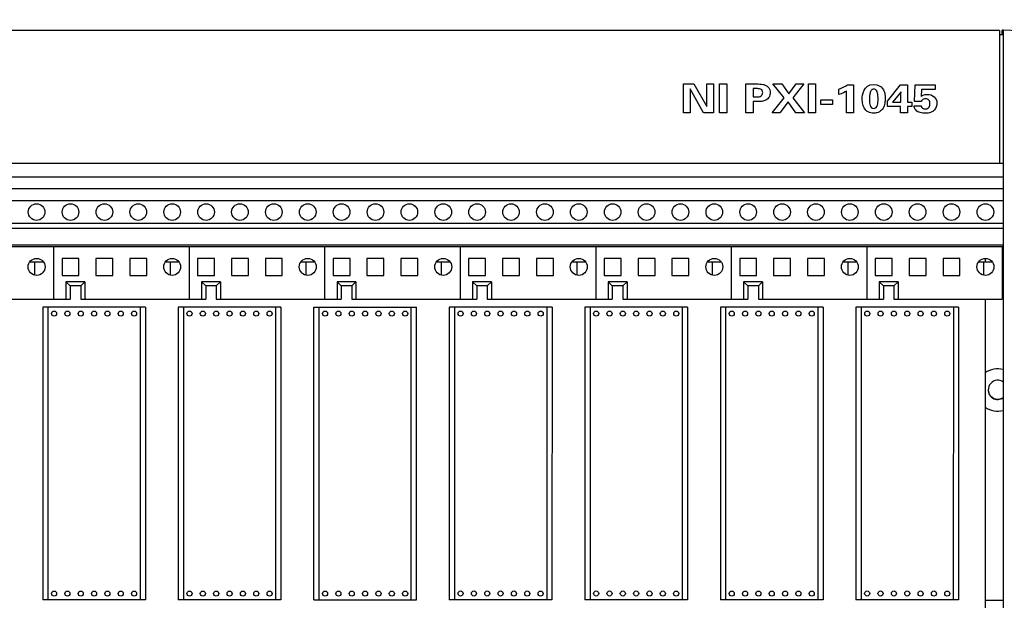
# Model space of a CAD drawing. Header units: inches. Extents: x 0 to 34, y 0 to 22.
# Tile 15 of 72: x 8 to 9.9, y 15.6 to 16.8. Entities that reach past the tile are written whole.
import ezdxf

# ---------------------------------------------------------------- set-up
doc = ezdxf.new("R2010")
doc.units = ezdxf.units.IN
doc.header["$LTSCALE"] = 1.87
doc.header["$MEASUREMENT"] = 0
doc.layers.get('0').update_dxf_attribs({"linetype": 'CONTINUOUS'})
doc.layers.add('DATUMCURVES', color=7, linetype='CONTINUOUS')
doc.layers.add('DIMENSIONS', color=7, linetype='CONTINUOUS')
doc.styles.get("Standard").update_dxf_attribs({"font": 'txt', "width": 0.8})
doc.dimstyles.new('DIMSTYLE_1', dxfattribs={"dimtxt": 0.125, "dimasz": 0.18, "dimexe": 0.18, "dimexo": 0.0625, "dimgap": 0.09, "dimtad": 0, "dimtih": 1, "dimtoh": 1, "dimlfac": 3, "dimzin": 4, "dimdsep": 46, "dimtxsty": 'STANDARD', "dimblk": '_FILLED', "dimblk1": '_FILLED', "dimblk2": '_FILLED', "dimcen": 0.09, "dimadec": 0, "dimazin": 0, "dimtp": 0.01, "dimtm": 0.01, "dimtfac": 1, "dimtofl": 0, "dimtmove": 0, "dimatfit": 3, "dimldrblk": '_FILLED', "dimfxl": 1, "dimtolj": 1, "dimtzin": 4, "dimarcsym": 0})

# ---------------------------------------------------------------- blocks, each defined once
blk = doc.blocks.new('_FILLED')
at = {"color": 0, "linetype": 'BYBLOCK'}
blk.add_solid([(0, 0), (-1, 0.174), (-1, -0.174)], dxfattribs=at)
blk = doc.blocks.new('*D3')
at = {"layer": 'DIMENSIONS', "color": 2, "linetype": 'CONTINUOUS'}
for p, q in [((4.055, 15.8135), (4.055, 19.1299)), ((10.161, 17.6299), (10.161, 19.1299)), ((4.055, 19.0049), (5.5938, 19.0049)), ((10.161, 19.0049), (7.0438, 19.0049)), ((10.161, 16.3313), (10.161, 17.3799))]:
    blk.add_line(p, q, dxfattribs=at)
at = {"layer": 'DIMENSIONS', "color": 2, "linetype": 'CONTINUOUS', "xscale": 0.18, "yscale": 0.18, "zscale": 0.18, "rotation": 180}
blk.add_blockref('_FILLED', (4.055, 19.0049), dxfattribs=at)
at = {"layer": 'DIMENSIONS', "color": 2, "linetype": 'CONTINUOUS', "xscale": 0.18, "yscale": 0.18, "zscale": 0.18}
blk.add_blockref('_FILLED', (10.161, 19.0049), dxfattribs=at)
at = {"layer": 'DIMENSIONS', "color": 2, "linetype": 'CONTINUOUS', "width": 0.8}
for s, p in [('18.32', (5.6563, 18.9424)), ('[', (6.2813, 18.9424)), ('465.3', (6.3813, 18.9424)), (']', (6.8813, 18.9424))]:
    blk.add_text(s, height=0.125, dxfattribs=at).set_placement(p)

msp = doc.modelspace()

# ---------------------------------------------------------------- linework, layer by layer
at = {"color": 7, "linetype": 'CONTINUOUS'}
for p, q in [((9.90233, 16.75485), (4.31367, 16.75485)), ((9.90233, 16.75485), (9.90233, 16.49285)), ((9.90235, 16.74702), (9.91001, 16.74702)), ((9.91001, 16.75519), (9.9077, 16.75519)), ((9.9077, 16.74702), (9.9077, 16.75519)), ((10.01573, 16.75074), (9.91001, 16.75535)), ((9.91001, 14.43202), (9.91001, 16.75535)), ((9.91001, 16.49285), (4.30601, 16.49285)), ((9.91001, 16.46619), (4.30601, 16.46619)), ((9.91001, 16.44285), (4.30601, 16.44285)), ((9.91001, 16.41935), (4.31601, 16.41935)), ((9.91001, 16.37435), (4.31601, 16.37435)), ((9.91001, 16.36452), (4.31601, 16.36452)), ((4.31601, 16.33252), (9.91001, 16.33252)), ((9.91001, 16.32852), (4.31601, 16.32852)), ((8.04135, 16.32852), (8.04135, 16.2255)), ((8.30801, 16.32852), (8.30801, 16.2255)), ((8.57468, 16.32852), (8.57468, 16.2255)), ((8.84135, 16.32852), (8.84135, 16.2255)), ((9.10801, 16.32852), (9.10801, 16.2255)), ((9.37468, 16.32852), (9.37468, 16.2255)), ((9.64135, 16.32852), (9.64135, 16.2255)), ((9.90801, 16.32852), (9.90801, 16.2255)), ((8.02158, 16.29852), (7.99445, 16.29852)), ((8.00401, 16.29852), (8.00401, 16.27318)), ((8.09135, 16.30585), (8.05801, 16.30585)), ((8.05801, 16.30585), (8.05801, 16.27252)), ((8.09135, 16.27252), (8.09135, 16.30585)), ((8.15801, 16.30585), (8.12468, 16.30585)), ((8.12468, 16.30585), (8.12468, 16.27252)), ((8.15801, 16.27252), (8.15801, 16.30585)), ((8.22468, 16.30585), (8.19135, 16.30585)), ((8.19135, 16.30585), (8.19135, 16.27252)), ((8.22468, 16.27252), (8.22468, 16.30585)), ((8.28824, 16.29852), (8.26112, 16.29852)), ((8.27068, 16.29852), (8.27068, 16.27318)), ((8.35801, 16.30585), (8.32468, 16.30585)), ((8.32468, 16.30585), (8.32468, 16.27252)), ((8.35801, 16.27252), (8.35801, 16.30585)), ((8.42468, 16.30585), (8.39135, 16.30585)), ((8.39135, 16.30585), (8.39135, 16.27252)), ((8.42468, 16.27252), (8.42468, 16.30585)), ((8.49135, 16.30585), (8.45801, 16.30585)), ((8.45801, 16.30585), (8.45801, 16.27252)), ((8.49135, 16.27252), (8.49135, 16.30585)), ((8.55491, 16.29852), (8.52778, 16.29852)), ((8.53735, 16.29852), (8.53735, 16.27318)), ((8.62468, 16.30585), (8.59135, 16.30585)), ((8.59135, 16.30585), (8.59135, 16.27252)), ((8.62468, 16.27252), (8.62468, 16.30585)), ((8.69135, 16.30585), (8.65801, 16.30585)), ((8.65801, 16.30585), (8.65801, 16.27252)), ((8.69135, 16.27252), (8.69135, 16.30585)), ((8.75801, 16.30585), (8.72468, 16.30585)), ((8.72468, 16.30585), (8.72468, 16.27252)), ((8.75801, 16.27252), (8.75801, 16.30585)), ((8.82158, 16.29852), (8.79445, 16.29852)), ((8.80401, 16.29852), (8.80401, 16.27318)), ((8.89135, 16.30585), (8.85801, 16.30585)), ((8.85801, 16.30585), (8.85801, 16.27252)), ((8.89135, 16.27252), (8.89135, 16.30585)), ((8.95801, 16.30585), (8.92468, 16.30585)), ((8.92468, 16.30585), (8.92468, 16.27252)), ((8.95801, 16.27252), (8.95801, 16.30585)), ((9.02468, 16.30585), (8.99135, 16.30585)), ((8.99135, 16.30585), (8.99135, 16.27252)), ((9.02468, 16.27252), (9.02468, 16.30585)), ((9.08824, 16.29852), (9.06112, 16.29852)), ((9.07068, 16.29852), (9.07068, 16.27318)), ((9.15801, 16.30585), (9.12468, 16.30585)), ((9.12468, 16.30585), (9.12468, 16.27252)), ((9.15801, 16.27252), (9.15801, 16.30585)), ((9.22468, 16.30585), (9.19135, 16.30585)), ((9.19135, 16.30585), (9.19135, 16.27252)), ((9.22468, 16.27252), (9.22468, 16.30585)), ((9.29135, 16.30585), (9.25801, 16.30585)), ((9.25801, 16.30585), (9.25801, 16.27252)), ((9.29135, 16.27252), (9.29135, 16.30585)), ((9.35491, 16.29852), (9.32778, 16.29852)), ((9.33735, 16.29852), (9.33735, 16.27318)), ((9.42468, 16.30585), (9.39135, 16.30585)), ((9.39135, 16.30585), (9.39135, 16.27252)), ((9.42468, 16.27252), (9.42468, 16.30585)), ((9.49135, 16.30585), (9.45801, 16.30585)), ((9.45801, 16.30585), (9.45801, 16.27252)), ((9.49135, 16.27252), (9.49135, 16.30585)), ((9.55801, 16.30585), (9.52468, 16.30585)), ((9.52468, 16.30585), (9.52468, 16.27252)), ((9.55801, 16.27252), (9.55801, 16.30585)), ((9.62158, 16.29852), (9.59445, 16.29852)), ((9.60401, 16.29852), (9.60401, 16.27318)), ((9.69135, 16.30585), (9.65801, 16.30585)), ((9.65801, 16.30585), (9.65801, 16.27252)), ((9.69135, 16.27252), (9.69135, 16.30585)), ((9.75801, 16.30585), (9.72468, 16.30585)), ((9.72468, 16.30585), (9.72468, 16.27252)), ((9.75801, 16.27252), (9.75801, 16.30585)), ((9.82468, 16.30585), (9.79135, 16.30585)), ((9.79135, 16.30585), (9.79135, 16.27252)), ((9.82468, 16.27252), (9.82468, 16.30585)), ((9.88824, 16.29852), (9.86112, 16.29852)), ((9.87068, 16.29852), (9.87068, 16.27318)), ((9.87442, 16.3056), (9.87442, 16.29852)), ((8.05801, 16.27252), (8.09135, 16.27252)), ((8.10301, 16.26008), (8.06568, 16.26008)), ((8.06568, 16.26008), (8.06568, 16.2255)), ((8.06568, 16.26008), (8.07401, 16.25175)), ((8.09468, 16.25175), (8.10301, 16.26008)), ((8.10301, 16.26008), (8.10301, 16.2255)), ((8.12468, 16.27252), (8.15801, 16.27252)), ((8.19135, 16.27252), (8.22468, 16.27252)), ((8.32468, 16.27252), (8.35801, 16.27252)), ((8.36968, 16.26008), (8.33235, 16.26008)), ((8.33235, 16.26008), (8.33235, 16.2255)), ((8.33235, 16.26008), (8.34068, 16.25175)), ((8.36135, 16.25175), (8.36968, 16.26008)), ((8.36968, 16.26008), (8.36968, 16.2255)), ((8.39135, 16.27252), (8.42468, 16.27252)), ((8.45801, 16.27252), (8.49135, 16.27252)), ((8.59135, 16.27252), (8.62468, 16.27252)), ((8.63635, 16.26008), (8.59901, 16.26008)), ((8.59901, 16.26008), (8.59901, 16.2255)), ((8.59901, 16.26008), (8.60735, 16.25175)), ((8.62801, 16.25175), (8.63635, 16.26008)), ((8.63635, 16.26008), (8.63635, 16.2255)), ((8.65801, 16.27252), (8.69135, 16.27252)), ((8.72468, 16.27252), (8.75801, 16.27252)), ((8.85801, 16.27252), (8.89135, 16.27252)), ((8.90301, 16.26008), (8.86568, 16.26008)), ((8.86568, 16.26008), (8.86568, 16.2255)), ((8.86568, 16.26008), (8.87401, 16.25175)), ((8.89468, 16.25175), (8.90301, 16.26008)), ((8.90301, 16.26008), (8.90301, 16.2255)), ((8.92468, 16.27252), (8.95801, 16.27252)), ((8.99135, 16.27252), (9.02468, 16.27252)), ((9.12468, 16.27252), (9.15801, 16.27252)), ((9.16968, 16.26008), (9.13235, 16.26008)), ((9.13235, 16.26008), (9.14068, 16.25175)), ((9.13235, 16.26008), (9.13235, 16.2255)), ((9.16135, 16.25175), (9.16968, 16.26008)), ((9.16968, 16.26008), (9.16968, 16.2255)), ((9.19135, 16.27252), (9.22468, 16.27252)), ((9.25801, 16.27252), (9.29135, 16.27252)), ((9.39135, 16.27252), (9.42468, 16.27252)), ((9.43635, 16.26008), (9.39901, 16.26008)), ((9.39901, 16.26008), (9.40735, 16.25175)), ((9.39901, 16.26008), (9.39901, 16.2255)), ((9.42801, 16.25175), (9.43635, 16.26008)), ((9.43635, 16.26008), (9.43635, 16.2255)), ((9.45801, 16.27252), (9.49135, 16.27252)), ((9.52468, 16.27252), (9.55801, 16.27252)), ((9.65801, 16.27252), (9.69135, 16.27252)), ((9.70301, 16.26008), (9.66568, 16.26008)), ((9.66568, 16.26008), (9.67401, 16.25175)), ((9.66568, 16.26008), (9.66568, 16.2255)), ((9.69468, 16.25175), (9.70301, 16.26008)), ((9.70301, 16.26008), (9.70301, 16.2255)), ((9.72468, 16.27252), (9.75801, 16.27252)), ((9.79135, 16.27252), (9.82468, 16.27252)), ((8.09468, 16.25175), (8.07401, 16.25175)), ((8.07401, 16.25175), (8.07401, 16.2255)), ((8.09468, 16.25175), (8.09468, 16.2255)), ((8.36135, 16.25175), (8.34068, 16.25175)), ((8.34068, 16.25175), (8.34068, 16.2255)), ((8.36135, 16.25175), (8.36135, 16.2255)), ((8.62801, 16.25175), (8.60735, 16.25175)), ((8.60735, 16.25175), (8.60735, 16.2255)), ((8.62801, 16.25175), (8.62801, 16.2255)), ((8.89468, 16.25175), (8.87401, 16.25175)), ((8.87401, 16.25175), (8.87401, 16.2255)), ((8.89468, 16.25175), (8.89468, 16.2255)), ((9.16135, 16.25175), (9.14068, 16.25175)), ((9.14068, 16.25175), (9.14068, 16.2255)), ((9.16135, 16.25175), (9.16135, 16.2255)), ((9.42801, 16.25175), (9.40735, 16.25175)), ((9.40735, 16.25175), (9.40735, 16.2255)), ((9.42801, 16.25175), (9.42801, 16.2255)), ((9.69468, 16.25175), (9.67401, 16.25175)), ((9.67401, 16.25175), (9.67401, 16.2255)), ((9.69468, 16.25175), (9.69468, 16.2255)), ((7.82801, 16.2255), (8.07401, 16.2255)), ((8.09468, 16.2255), (8.34068, 16.2255)), ((8.36135, 16.2255), (8.60735, 16.2255)), ((8.62801, 16.2255), (8.87401, 16.2255)), ((8.89468, 16.2255), (9.14068, 16.2255)), ((9.16135, 16.2255), (9.40735, 16.2255)), ((9.42801, 16.2255), (9.67401, 16.2255)), ((9.69468, 16.2255), (9.90801, 16.2255)), ((9.87442, 16.2255), (9.87442, 14.96154)), ((8.22203, 16.20967), (8.01993, 16.20967)), ((8.01993, 16.20967), (8.01993, 15.63356)), ((8.03026, 16.20967), (8.03026, 15.63356)), ((8.2117, 16.20967), (8.2117, 15.63356)), ((8.22203, 16.20967), (8.22203, 15.63356)), ((8.48862, 16.20967), (8.28652, 16.20967)), ((8.28652, 16.20967), (8.28652, 15.63356)), ((8.29685, 16.20967), (8.29685, 15.63356)), ((8.47828, 16.20967), (8.47828, 15.63356)), ((8.48862, 16.20967), (8.48862, 15.63356)), ((8.55326, 16.20967), (8.75536, 16.20967)), ((8.55326, 15.63356), (8.55326, 16.20967)), ((8.5636, 15.63356), (8.5636, 16.20967)), ((8.74503, 15.63356), (8.74503, 16.20967)), ((8.75536, 15.63356), (8.75536, 16.20967)), ((8.81993, 16.2097), (8.81985, 15.63358)), ((9.02203, 16.20967), (8.81993, 16.2097)), ((8.83026, 16.2097), (8.83018, 15.63358)), ((9.0117, 16.20967), (9.01161, 15.63355)), ((9.02203, 16.20967), (9.02195, 15.63355)), ((9.0866, 16.2097), (9.08651, 15.63358)), ((9.2887, 16.20967), (9.0866, 16.2097)), ((9.09693, 16.2097), (9.09685, 15.63358)), ((9.27836, 16.20967), (9.27828, 15.63356)), ((9.2887, 16.20967), (9.28861, 15.63355)), ((9.55536, 16.20967), (9.35326, 16.20967)), ((9.35326, 16.20967), (9.35326, 15.63356)), ((9.3636, 16.20967), (9.3636, 15.63356)), ((9.54503, 16.20967), (9.54503, 15.63356)), ((9.55536, 16.20967), (9.55536, 15.63356)), ((9.61993, 16.2097), (9.61985, 15.63358)), ((9.82203, 16.20967), (9.61993, 16.2097)), ((9.63026, 16.2097), (9.63018, 15.63358)), ((9.81169, 16.20967), (9.81161, 15.63356)), ((9.82203, 16.20967), (9.82195, 15.63355)), ((8.22203, 15.63356), (8.01993, 15.63356)), ((8.48862, 15.63356), (8.28652, 15.63356)), ((8.55326, 15.63356), (8.75536, 15.63356)), ((9.02195, 15.63355), (8.81985, 15.63358)), ((9.28861, 15.63355), (9.08651, 15.63358)), ((9.55536, 15.63356), (9.35326, 15.63356)), ((9.82195, 15.63355), (9.61985, 15.63358))]:
    msp.add_line(p, q, dxfattribs=at)
at = {"color": 3, "linetype": 'CONTINUOUS'}
msp.add_line((9.87442, 15.63309), (9.91001, 15.63309), dxfattribs=at)
at = {"color": 7, "linetype": 'CONTINUOUS'}
for centre, radius in [((8.00801, 16.3972), 0.01633), ((8.07468, 16.3972), 0.01633), ((8.14135, 16.3972), 0.01633), ((8.20801, 16.3972), 0.01633), ((8.27468, 16.3972), 0.01633), ((8.34135, 16.3972), 0.01633), ((8.40801, 16.3972), 0.01633), ((8.47468, 16.3972), 0.01633), ((8.54135, 16.3972), 0.01633), ((8.60801, 16.3972), 0.01633), ((8.67468, 16.3972), 0.01633), ((8.74135, 16.3972), 0.01633), ((8.80801, 16.3972), 0.01633), ((8.87468, 16.3972), 0.01633), ((8.94135, 16.3972), 0.01633), ((9.00801, 16.3972), 0.01633), ((9.07468, 16.3972), 0.01633), ((9.14135, 16.3972), 0.01633), ((9.20801, 16.3972), 0.01633), ((9.27468, 16.3972), 0.01633), ((9.34135, 16.3972), 0.01633), ((9.40801, 16.3972), 0.01633), ((9.47468, 16.3972), 0.01633), ((9.54135, 16.3972), 0.01633), ((9.60801, 16.3972), 0.01633), ((9.67468, 16.3972), 0.01633), ((9.74135, 16.3972), 0.01633), ((9.80801, 16.3972), 0.01633), ((9.87468, 16.3972), 0.01633), ((8.00801, 16.28919), 0.01667), ((8.27468, 16.28919), 0.01667), ((8.54135, 16.28919), 0.01667), ((8.80801, 16.28919), 0.01667), ((9.07468, 16.28919), 0.01667), ((9.34135, 16.28919), 0.01667), ((9.60801, 16.28919), 0.01667), ((9.87468, 16.28919), 0.01667), ((8.04224, 16.1972), 0.005), ((8.06849, 16.1972), 0.005), ((8.09473, 16.1972), 0.005), ((8.12098, 16.1972), 0.005), ((8.14723, 16.1972), 0.005), ((8.17347, 16.1972), 0.005), ((8.19972, 16.1972), 0.005), ((8.30883, 16.19721), 0.005), ((8.33507, 16.19721), 0.005), ((8.36132, 16.19721), 0.005), ((8.38757, 16.19721), 0.005), ((8.41381, 16.19721), 0.005), ((8.44006, 16.19721), 0.005), ((8.46631, 16.19721), 0.005), ((8.57557, 16.1972), 0.005), ((8.60182, 16.1972), 0.005), ((8.62807, 16.1972), 0.005), ((8.65431, 16.1972), 0.005), ((8.68056, 16.1972), 0.005), ((8.70681, 16.1972), 0.005), ((8.73305, 16.1972), 0.005), ((8.84224, 16.19723), 0.005), ((8.86849, 16.19722), 0.005), ((8.89473, 16.19722), 0.005), ((8.92098, 16.19722), 0.005), ((8.94723, 16.19721), 0.005), ((8.97347, 16.19721), 0.005), ((8.99972, 16.1972), 0.005), ((9.10891, 16.19723), 0.005), ((9.13515, 16.19722), 0.005), ((9.1614, 16.19722), 0.005), ((9.18765, 16.19722), 0.005), ((9.21389, 16.19721), 0.005), ((9.24014, 16.19721), 0.005), ((9.26639, 16.19721), 0.005), ((9.37557, 16.19721), 0.005), ((9.40182, 16.19721), 0.005), ((9.42807, 16.19721), 0.005), ((9.45431, 16.19721), 0.005), ((9.48056, 16.19721), 0.005), ((9.50681, 16.19721), 0.005), ((9.53305, 16.19721), 0.005), ((9.64223, 16.19723), 0.005), ((9.66848, 16.19722), 0.005), ((9.69473, 16.19722), 0.005), ((9.72097, 16.19722), 0.005), ((9.74722, 16.19721), 0.005), ((9.77347, 16.19721), 0.005), ((9.79971, 16.19721), 0.005), ((8.04224, 15.64602), 0.005), ((8.06849, 15.64602), 0.005), ((8.09473, 15.64602), 0.005), ((8.12098, 15.64602), 0.005), ((8.14723, 15.64602), 0.005), ((8.17347, 15.64602), 0.005), ((8.19972, 15.64602), 0.005), ((8.30883, 15.64602), 0.005), ((8.33507, 15.64602), 0.005), ((8.36132, 15.64602), 0.005), ((8.38757, 15.64602), 0.005), ((8.41381, 15.64602), 0.005), ((8.44006, 15.64602), 0.005), ((8.46631, 15.64602), 0.005), ((8.57557, 15.64602), 0.005), ((8.60182, 15.64602), 0.005), ((8.62807, 15.64602), 0.005), ((8.65431, 15.64602), 0.005), ((8.68056, 15.64602), 0.005), ((8.70681, 15.64602), 0.005), ((8.73305, 15.64602), 0.005), ((8.84216, 15.64605), 0.005), ((8.86841, 15.64604), 0.005), ((8.89465, 15.64604), 0.005), ((8.9209, 15.64604), 0.005), ((8.94715, 15.64603), 0.005), ((8.97339, 15.64603), 0.005), ((8.99964, 15.64602), 0.005), ((9.10883, 15.64605), 0.005), ((9.13507, 15.64604), 0.005), ((9.16132, 15.64604), 0.005), ((9.18757, 15.64604), 0.005), ((9.21381, 15.64603), 0.005), ((9.24006, 15.64603), 0.005), ((9.26631, 15.64602), 0.005), ((9.37557, 15.64602), 0.005), ((9.40182, 15.64602), 0.005), ((9.42807, 15.64602), 0.005), ((9.45431, 15.64602), 0.005), ((9.48056, 15.64602), 0.005), ((9.50681, 15.64602), 0.005), ((9.53305, 15.64602), 0.005), ((9.64216, 15.64605), 0.005), ((9.66841, 15.64604), 0.005), ((9.69465, 15.64604), 0.005), ((9.7209, 15.64604), 0.005), ((9.74715, 15.64603), 0.005), ((9.77339, 15.64603), 0.005), ((9.79964, 15.64602), 0.005)]:
    msp.add_circle(centre, radius, dxfattribs=at)
for centre, radius, start, end in [((9.89893, 16.04685), 0.04167, 74.55546, 126.13755), ((9.89901, 16.04728), 0.01867, 53.85277, 306.14723), ((9.89893, 16.04685), 0.01867, 168.77686, 306.56263), ((9.89893, 16.04685), 0.04167, 233.86245, 285.44454)]:
    msp.add_arc(centre, radius, start, end, dxfattribs=at)
at = {"layer": 'DATUMCURVES', "color": 40, "linetype": 'CONTINUOUS'}
for points in [[(9.28056, 16.64953, 2.96706), (9.28056, 16.64953, 2.96706), (9.3013, 16.64953, 2.96706), (9.3013, 16.64953, 2.96706)], [(9.28056, 16.59275, 3.00253), (9.28056, 16.59275, 3.00253), (9.28056, 16.64953, 2.96706), (9.28056, 16.64953, 2.96706)], [(9.3013, 16.64953, 2.96706), (9.3013, 16.64953, 2.96706), (9.32639, 16.60485, 2.99498), (9.32639, 16.60485, 2.99498)], [(9.32639, 16.60485, 2.99498), (9.32639, 16.60485, 2.99498), (9.32639, 16.64953, 2.96706), (9.32639, 16.64953, 2.96706)], [(9.32639, 16.64953, 2.96706), (9.32639, 16.64953, 2.96706), (9.33972, 16.64953, 2.96706), (9.33972, 16.64953, 2.96706)], [(9.33972, 16.64953, 2.96706), (9.33972, 16.64953, 2.96706), (9.33972, 16.59275, 3.00253), (9.33972, 16.59275, 3.00253)], [(9.35148, 16.64968, 2.96696), (9.35148, 16.64968, 2.96696), (9.36583, 16.64968, 2.96696), (9.36583, 16.64968, 2.96696)], [(9.35148, 16.59275, 3.00253), (9.35148, 16.59275, 3.00253), (9.35148, 16.64968, 2.96696), (9.35148, 16.64968, 2.96696)], [(9.36583, 16.64968, 2.96696), (9.36583, 16.64968, 2.96696), (9.36583, 16.59275, 3.00253), (9.36583, 16.59275, 3.00253)], [(9.40342, 16.64937, 2.96716), (9.40342, 16.64937, 2.96716), (9.42407, 16.64937, 2.96716), (9.42407, 16.64937, 2.96716)], [(9.40342, 16.59275, 3.00253), (9.40342, 16.59275, 3.00253), (9.40342, 16.64937, 2.96716), (9.40342, 16.64937, 2.96716)], [(9.4787, 16.62212, 2.98418), (9.4787, 16.62212, 2.98418), (9.45676, 16.64953, 2.96706), (9.45676, 16.64953, 2.96706)], [(9.45676, 16.64953, 2.96706), (9.45676, 16.64953, 2.96706), (9.47444, 16.64953, 2.96706), (9.47444, 16.64953, 2.96706)], [(9.47444, 16.64953, 2.96706), (9.47444, 16.64953, 2.96706), (9.48796, 16.63021, 2.97913), (9.48796, 16.63021, 2.97913)], [(9.48796, 16.63021, 2.97913), (9.48796, 16.63021, 2.97913), (9.5024, 16.64953, 2.96706), (9.5024, 16.64953, 2.96706)], [(9.51778, 16.64953, 2.96706), (9.51778, 16.64953, 2.96706), (9.49574, 16.6222, 2.98413), (9.49574, 16.6222, 2.98413)], [(9.5024, 16.64953, 2.96706), (9.5024, 16.64953, 2.96706), (9.51778, 16.64953, 2.96706), (9.51778, 16.64953, 2.96706)], [(9.52638, 16.64968, 2.96696), (9.52638, 16.64968, 2.96696), (9.54073, 16.64968, 2.96696), (9.54073, 16.64968, 2.96696)], [(9.52638, 16.59275, 3.00253), (9.52638, 16.59275, 3.00253), (9.52638, 16.64968, 2.96696), (9.52638, 16.64968, 2.96696)], [(9.54073, 16.64968, 2.96696), (9.54073, 16.64968, 2.96696), (9.54073, 16.59275, 3.00253), (9.54073, 16.59275, 3.00253)], [(9.5862, 16.63932, 2.97344), (9.59222, 16.64152, 2.97206), (9.59796, 16.64427, 2.97035), (9.60332, 16.64756, 2.96828)], [(9.60332, 16.64756, 2.96828), (9.60332, 16.64756, 2.96828), (9.61527, 16.64756, 2.96828), (9.61527, 16.64756, 2.96828)], [(9.61527, 16.64756, 2.96828), (9.61527, 16.64756, 2.96828), (9.61527, 16.59275, 3.00253), (9.61527, 16.59275, 3.00253)], [(9.6324, 16.62, 2.98551), (9.6324, 16.6273, 2.98094), (9.63416, 16.64835, 2.96779), (9.6549, 16.64835, 2.96779)], [(9.6549, 16.64835, 2.96779), (9.66398, 16.64835, 2.96779), (9.66934, 16.64419, 2.9704), (9.67175, 16.64113, 2.97231)], [(9.68184, 16.61529, 2.98845), (9.68184, 16.61529, 2.98845), (9.70777, 16.64756, 2.96828), (9.70777, 16.64756, 2.96828)], [(9.70777, 16.64756, 2.96828), (9.70777, 16.64756, 2.96828), (9.72157, 16.64756, 2.96828), (9.72157, 16.64756, 2.96828)], [(9.72157, 16.64756, 2.96828), (9.72157, 16.64756, 2.96828), (9.72147, 16.61372, 2.98943), (9.72147, 16.61372, 2.98943)], [(9.73527, 16.61505, 2.9886), (9.73527, 16.61505, 2.9886), (9.73675, 16.64749, 2.96833), (9.73675, 16.64749, 2.96833)], [(9.73675, 16.64749, 2.96833), (9.73675, 16.64749, 2.96833), (9.77592, 16.64749, 2.96833), (9.77592, 16.64749, 2.96833)], [(9.77592, 16.64749, 2.96833), (9.77592, 16.64749, 2.96833), (9.77592, 16.63853, 2.97393), (9.77592, 16.63853, 2.97393)], [(9.32, 16.59275, 3.00253), (9.32, 16.59275, 3.00253), (9.29408, 16.63987, 2.97309), (9.29408, 16.63987, 2.97309)], [(9.29408, 16.63987, 2.97309), (9.29408, 16.63987, 2.97309), (9.29408, 16.59275, 3.00253), (9.29408, 16.59275, 3.00253)], [(9.42481, 16.64018, 2.9729), (9.42481, 16.64018, 2.9729), (9.41759, 16.64018, 2.9729), (9.41759, 16.64018, 2.9729)], [(9.41759, 16.64018, 2.9729), (9.41759, 16.64018, 2.9729), (9.41759, 16.62385, 2.9831), (9.41759, 16.62385, 2.9831)], [(9.41759, 16.62385, 2.9831), (9.41759, 16.62385, 2.9831), (9.42333, 16.62385, 2.9831), (9.42333, 16.62385, 2.9831)], [(9.45518, 16.59275, 3.00253), (9.45518, 16.59275, 3.00253), (9.4787, 16.62212, 2.98418), (9.4787, 16.62212, 2.98418)], [(9.49574, 16.6222, 2.98413), (9.49574, 16.6222, 2.98413), (9.51907, 16.59275, 3.00253), (9.51907, 16.59275, 3.00253)], [(9.5862, 16.6284, 2.98026), (9.5862, 16.6284, 2.98026), (9.5862, 16.63932, 2.97344), (9.5862, 16.63932, 2.97344)], [(9.60129, 16.63539, 2.97589), (9.5986, 16.63366, 2.97697), (9.59323, 16.63084, 2.97874), (9.5862, 16.6284, 2.98026)], [(9.60129, 16.59275, 3.00253), (9.60129, 16.59275, 3.00253), (9.60129, 16.63539, 2.97589), (9.60129, 16.63539, 2.97589)], [(9.6486, 16.63453, 2.97643), (9.64647, 16.62895, 2.97991), (9.64647, 16.62055, 2.98516), (9.64647, 16.61922, 2.986)], [(9.6637, 16.61938, 2.9859), (9.6637, 16.62283, 2.98374), (9.66323, 16.62927, 2.97972), (9.66203, 16.63288, 2.97746)], [(9.70869, 16.63398, 2.97677), (9.70869, 16.63398, 2.97677), (9.69221, 16.61349, 2.98958), (9.69221, 16.61349, 2.98958)], [(9.70851, 16.62793, 2.98055), (9.70851, 16.62864, 2.98011), (9.7086, 16.63256, 2.97766), (9.70869, 16.63398, 2.97677)], [(9.70851, 16.61349, 2.98958), (9.70851, 16.61349, 2.98958), (9.70851, 16.62793, 2.98055), (9.70851, 16.62793, 2.98055)], [(9.74897, 16.63853, 2.97393), (9.74897, 16.63853, 2.97393), (9.74814, 16.62495, 2.98242), (9.74814, 16.62495, 2.98242)], [(9.74814, 16.62495, 2.98242), (9.75018, 16.62644, 2.98148), (9.75323, 16.62888, 2.97996), (9.76036, 16.62888, 2.97996)], [(9.77592, 16.63853, 2.97393), (9.77592, 16.63853, 2.97393), (9.74897, 16.63853, 2.97393), (9.74897, 16.63853, 2.97393)], [(9.42768, 16.61482, 2.98875), (9.42768, 16.61482, 2.98875), (9.41796, 16.61482, 2.98875), (9.41796, 16.61482, 2.98875)], [(9.41796, 16.61482, 2.98875), (9.41796, 16.61482, 2.98875), (9.41796, 16.59275, 3.00253), (9.41796, 16.59275, 3.00253)], [(9.48657, 16.61411, 2.98919), (9.48657, 16.61411, 2.98919), (9.47055, 16.59275, 3.00253), (9.47055, 16.59275, 3.00253)], [(9.50148, 16.59275, 3.00253), (9.50148, 16.59275, 3.00253), (9.48657, 16.61411, 2.98919), (9.48657, 16.61411, 2.98919)], [(9.55064, 16.61796, 2.98678), (9.55064, 16.61796, 2.98678), (9.57361, 16.61796, 2.98678), (9.57361, 16.61796, 2.98678)], [(9.55064, 16.60909, 2.99233), (9.55064, 16.60909, 2.99233), (9.55064, 16.61796, 2.98678), (9.55064, 16.61796, 2.98678)], [(9.57361, 16.60909, 2.99233), (9.57361, 16.60909, 2.99233), (9.55064, 16.60909, 2.99233), (9.55064, 16.60909, 2.99233)], [(9.57361, 16.61796, 2.98678), (9.57361, 16.61796, 2.98678), (9.57361, 16.60909, 2.99233), (9.57361, 16.60909, 2.99233)], [(9.68184, 16.60469, 2.99508), (9.68184, 16.60469, 2.99508), (9.68184, 16.61529, 2.98845), (9.68184, 16.61529, 2.98845)], [(9.70777, 16.60469, 2.99508), (9.70777, 16.60469, 2.99508), (9.68184, 16.60469, 2.99508), (9.68184, 16.60469, 2.99508)], [(9.69221, 16.61349, 2.98958), (9.69221, 16.61349, 2.98958), (9.70851, 16.61349, 2.98958), (9.70851, 16.61349, 2.98958)], [(9.70777, 16.59275, 3.00253), (9.70777, 16.59275, 3.00253), (9.70777, 16.60469, 2.99508), (9.70777, 16.60469, 2.99508)], [(9.72147, 16.61372, 2.98943), (9.72147, 16.61372, 2.98943), (9.73027, 16.61372, 2.98943), (9.73027, 16.61372, 2.98943)], [(9.73027, 16.60469, 2.99508), (9.73027, 16.60469, 2.99508), (9.72147, 16.60469, 2.99508), (9.72147, 16.60469, 2.99508)], [(9.72147, 16.60469, 2.99508), (9.72147, 16.60469, 2.99508), (9.72147, 16.59275, 3.00253), (9.72147, 16.59275, 3.00253)], [(9.73027, 16.61372, 2.98943), (9.73027, 16.61372, 2.98943), (9.73027, 16.60469, 2.99508), (9.73027, 16.60469, 2.99508)], [(9.73471, 16.60626, 2.99409), (9.73471, 16.60626, 2.99409), (9.74842, 16.60626, 2.99409), (9.74842, 16.60626, 2.99409)], [(9.7487, 16.61474, 2.9888), (9.7487, 16.61474, 2.9888), (9.73527, 16.61505, 2.9886), (9.73527, 16.61505, 2.9886)], [(9.29408, 16.59275, 3.00253), (9.29408, 16.59275, 3.00253), (9.28056, 16.59275, 3.00253), (9.28056, 16.59275, 3.00253)], [(9.33972, 16.59275, 3.00253), (9.33972, 16.59275, 3.00253), (9.32, 16.59275, 3.00253), (9.32, 16.59275, 3.00253)], [(9.36583, 16.59275, 3.00253), (9.36583, 16.59275, 3.00253), (9.35148, 16.59275, 3.00253), (9.35148, 16.59275, 3.00253)], [(9.41796, 16.59275, 3.00253), (9.41796, 16.59275, 3.00253), (9.40342, 16.59275, 3.00253), (9.40342, 16.59275, 3.00253)], [(9.47055, 16.59275, 3.00253), (9.47055, 16.59275, 3.00253), (9.45518, 16.59275, 3.00253), (9.45518, 16.59275, 3.00253)], [(9.51907, 16.59275, 3.00253), (9.51907, 16.59275, 3.00253), (9.50148, 16.59275, 3.00253), (9.50148, 16.59275, 3.00253)], [(9.54073, 16.59275, 3.00253), (9.54073, 16.59275, 3.00253), (9.52638, 16.59275, 3.00253), (9.52638, 16.59275, 3.00253)], [(9.61527, 16.59275, 3.00253), (9.61527, 16.59275, 3.00253), (9.60129, 16.59275, 3.00253), (9.60129, 16.59275, 3.00253)], [(9.72147, 16.59275, 3.00253), (9.72147, 16.59275, 3.00253), (9.70777, 16.59275, 3.00253), (9.70777, 16.59275, 3.00253)]]:
    msp.add_open_spline(points, degree=3, dxfattribs=at)
for points, knots in [([(9.42407, 16.64937, 2.96716), (9.42889, 16.64937, 2.96716), (9.43555, 16.64914, 2.9673), (9.44279, 16.6468, 2.96876), (9.44809, 16.64305, 2.97111), (9.45116, 16.63742, 2.97462), (9.45169, 16.63034, 2.97905), (9.44978, 16.62329, 2.98345), (9.44355, 16.61689, 2.98745), (9.43458, 16.61482, 2.98875), (9.42944, 16.61482, 2.98875), (9.42768, 16.61482, 2.98875)], [0, 0, 0, 0, 0.1131456, 0.1697185, 0.2262913, 0.2982974, 0.3703035, 0.5337035, 0.6971035, 0.8485518, 1, 1, 1, 1]), ([(9.67175, 16.64113, 2.97231), (9.67342, 16.63904, 2.97361), (9.6756, 16.63547, 2.97584), (9.67727, 16.62846, 2.98022), (9.67777, 16.62102, 2.98487), (9.67715, 16.61127, 2.99096), (9.67406, 16.60146, 2.9971), (9.66839, 16.59522, 3.00099), (9.66156, 16.59242, 3.00274), (9.65508, 16.59166, 3.00322), (9.64879, 16.59231, 3.00281), (9.64285, 16.59454, 3.00142), (9.63956, 16.59745, 2.9996), (9.63789, 16.5997, 2.99819)], [0, 0, 0, 0, 0.1826495, 0.2739742, 0.3652989, 0.4782375, 0.5911761, 0.7041147, 0.760584, 0.8170533, 0.8651972, 0.913341, 1, 1, 1, 1]), ([(9.42333, 16.62385, 2.9831), (9.42449, 16.62385, 2.9831), (9.4273, 16.62385, 2.9831), (9.43183, 16.62465, 2.9826), (9.43489, 16.6267, 2.98132), (9.4363, 16.62948, 2.97958), (9.4367, 16.63238, 2.97777), (9.43633, 16.63516, 2.97603), (9.43507, 16.63764, 2.97449), (9.43235, 16.63947, 2.97334), (9.42832, 16.64018, 2.9729), (9.42583, 16.64018, 2.9729), (9.42481, 16.64018, 2.9729)], [0, 0, 0, 0, 0.1322172, 0.2644344, 0.3966516, 0.4627602, 0.5288688, 0.5877602, 0.6466516, 0.7644344, 0.8822172, 1, 1, 1, 1]), ([(9.66203, 16.63288, 2.97746), (9.66185, 16.63362, 2.977), (9.66108, 16.63601, 2.9755), (9.65842, 16.63863, 2.97387), (9.65526, 16.63948, 2.97334), (9.65224, 16.63886, 2.97373), (9.64985, 16.63712, 2.97481), (9.64893, 16.63535, 2.97592), (9.6486, 16.63453, 2.97643)], [0, 0, 0, 0, 0.2805102, 0.4207653, 0.5610204, 0.6707653, 0.7805102, 1, 1, 1, 1]), ([(9.76036, 16.62888, 2.97996), (9.76555, 16.62888, 2.97996), (9.77507, 16.62575, 2.98192), (9.78132, 16.61292, 2.98993), (9.77698, 16.59929, 2.99845), (9.76759, 16.59289, 3.00245), (9.76013, 16.59154, 3.00329), (9.75572, 16.59158, 3.00327), (9.75538, 16.59159, 3.00326)], [0, 0, 0, 0, 0.2677581, 0.5355161, 0.7631172, 0.8769177, 0.9907182, 1, 1, 1, 1]), ([(9.63789, 16.5997, 2.99819), (9.6377, 16.59995, 2.99803), (9.63571, 16.60276, 2.99628), (9.63312, 16.60919, 2.99227), (9.6324, 16.61635, 2.98779), (9.6324, 16.62, 2.98551)], [0, 0, 0, 0, 0.047619, 0.5238095, 1, 1, 1, 1]), ([(9.64647, 16.61922, 2.986), (9.64647, 16.61455, 2.98892), (9.64715, 16.60777, 2.99315), (9.65045, 16.60225, 2.9966), (9.65521, 16.60055, 2.99766), (9.65996, 16.60248, 2.99645), (9.66319, 16.60878, 2.99252), (9.6637, 16.61561, 2.98825), (9.6637, 16.61938, 2.9859)], [0, 0, 0, 0, 0.2419667, 0.3629501, 0.4839334, 0.6129501, 0.7419667, 1, 1, 1, 1]), ([(9.75538, 16.59159, 3.00326), (9.75404, 16.59161, 3.00325), (9.75096, 16.59183, 3.00311), (9.74641, 16.59275, 3.00254), (9.74199, 16.59453, 3.00142), (9.73744, 16.59791, 2.99931), (9.7349, 16.60258, 2.9964), (9.73476, 16.60524, 2.99473), (9.73471, 16.60626, 2.99409)], [0, 0, 0, 0, 0.118773, 0.2672393, 0.4157056, 0.5641719, 0.7820859, 1, 1, 1, 1]), ([(9.74842, 16.60626, 2.99409), (9.74837, 16.60563, 2.99449), (9.74881, 16.60334, 2.99592), (9.75176, 16.60075, 2.99754), (9.75553, 16.59989, 2.99807), (9.75973, 16.60051, 2.99768), (9.7628, 16.60236, 2.99653), (9.76491, 16.60538, 2.99464), (9.76549, 16.60838, 2.99277), (9.76554, 16.60991, 2.99181)], [0, 0, 0, 0, 0.285301, 0.4279515, 0.570602, 0.6807041, 0.7908061, 0.9009082, 1, 1, 1, 1]), ([(9.76554, 16.60991, 2.99181), (9.76554, 16.61008, 2.99171), (9.76557, 16.6115, 2.99082), (9.76525, 16.61431, 2.98907), (9.76374, 16.61746, 2.9871), (9.76118, 16.61967, 2.98571), (9.75691, 16.62051, 2.98519), (9.75279, 16.61971, 2.98569), (9.74973, 16.61743, 2.98711), (9.74893, 16.61537, 2.9884), (9.7487, 16.61474, 2.9888)], [0, 0, 0, 0, 0.0168746, 0.1397699, 0.2626651, 0.3855604, 0.5084556, 0.6313417, 0.7542278, 1, 1, 1, 1])]:
    msp.add_open_spline(points, degree=3, knots=knots, dxfattribs=at)

# ---------------------------------------------------------------- dimensions: what is measured, and where the dimension line sits
at = {"layer": 'DIMENSIONS', "color": 2, "linetype": 'CONTINUOUS'}
dim = msp.add_linear_dim(base=(10.16103, 19.00485), p1=(4.055, 15.81352), p2=(10.16103, 16.33129), dimstyle='DIMSTYLE_1', dxfattribs=at)
dim.commit()
dim.dimension.update_dxf_attribs({"geometry": '*D3', "text_midpoint": (6.31877, 19.00485), "dimtype": 160})

doc.saveas('drawing.dxf')
